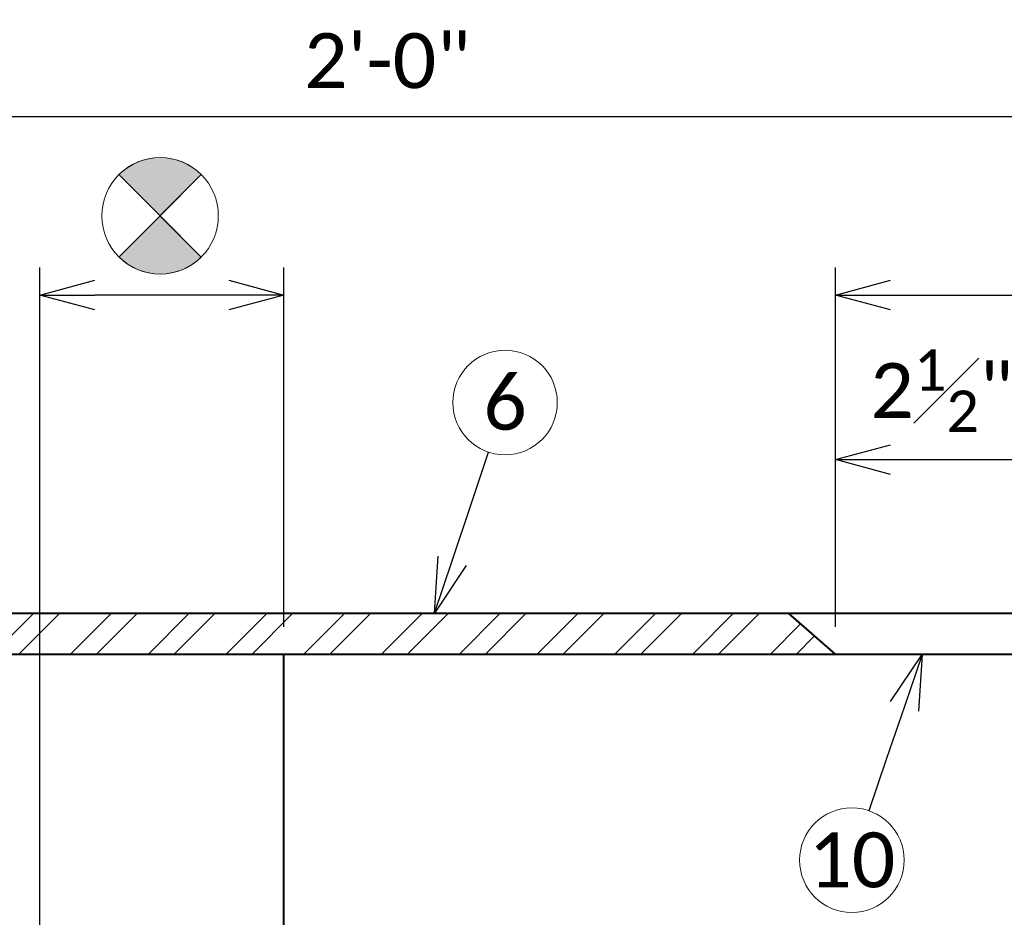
# Model space of a CAD drawing. Header units: metres. Extents: x -138 to 797, y -50 to 519.
# Tile 247 of 256: x 84 to 110, y 374 to 399. Entities that reach past the tile are written whole.
import ezdxf
from ezdxf import colors
from ezdxf.entities.mleader import LeaderData, LeaderLine
from ezdxf.enums import TextEntityAlignment as Align
from ezdxf.math import Vec2, Vec3

# ---------------------------------------------------------------- set-up
doc = ezdxf.new("R2010")
doc.units = ezdxf.units.M
doc.header["$MEASUREMENT"] = 0
for name, color, linetype, lineweight in [('B_ANNO_DIM', 7, 'Continuous', 18), ('B_ANNO_SYMB', 7, 'Continuous', 18), ('B_ANNO_TEXT', 7, 'Continuous', 18), ('B_DETAIL_OBJ', 7, 'Continuous', 40), ('B_STEEL', 92, 'Continuous', 18)]:
    doc.layers.add(name, color=color, linetype=linetype, lineweight=lineweight)
doc.styles.add('Annotative', font='calibri.ttf', dxfattribs={"height": 0.0625})
doc.styles.get("Standard").update_dxf_attribs({"font": 'calibri.ttf'})
doc.dimstyles.new('Annotative', dxfattribs={"dimscale": 0, "dimtxt": 0.0625, "dimasz": 0.0625, "dimexe": 0.03125, "dimexo": 0.03125, "dimgap": 0.03125, "dimtad": 1, "dimdec": 3, "dimzin": 3, "dimdsep": 46, "dimlunit": 4, "dimtxsty": 'Standard', "dimblk": 'OPEN30', "dimcen": 0.03125, "dimaunit": 1, "dimadec": 0, "dimazin": 3, "dimtfac": 0.75, "dimtdec": 3, "dimtofl": 0, "dimtmove": 0, "dimatfit": 3, "dimldrblk": 'OPEN30', "dimfxl": 1, "dimtfill": 1, "dimfrac": 1, "dimtolj": 1, "dimtzin": 0, "dimarcsym": 0})

# ---------------------------------------------------------------- blocks, each defined once
blk = doc.blocks.new('_Open30')
at = {"color": 0, "linetype": 'ByBlock', "lineweight": -2}
for p, q in [((-1, 0.268), (0, 0)), ((0, 0), (-1, -0.268)), ((0, 0), (-1, 0))]:
    blk.add_line(p, q, dxfattribs=at)
blk = doc.blocks.new('*D3145')
at = {"layer": 'B_ANNO_DIM', "color": 0, "lineweight": -2, "transparency": 16777216}
for p, q in [((197.008, 106.525), (197.008, 124.931)), ((203.666, 115.132), (203.666, 124.931)), ((202.166, 124.181), (198.508, 124.181))]:
    blk.add_line(p, q, dxfattribs=at)
at = {"layer": 'Defpoints', "color": 0, "transparency": 16777216}
for p in [(197.008, 124.181), (203.666, 114.382), (197.008, 105.775)]:
    blk.add_point(p, dxfattribs=at)
at = {"layer": 'B_ANNO_DIM', "color": 0, "lineweight": -2, "transparency": 16777216, "xscale": 1.5, "yscale": 1.5, "zscale": 1.5, "rotation": 180}
blk.add_blockref('_Open30', (197.008, 124.181), dxfattribs=at)
at = {"layer": 'B_ANNO_DIM', "color": 0, "lineweight": -2, "transparency": 16777216, "xscale": 1.5, "yscale": 1.5, "zscale": 1.5}
blk.add_blockref('_Open30', (203.666, 124.181), dxfattribs=at)
blk = doc.blocks.new('circle half diag solid')
at = {"layer": 'B_ANNO_SYMB'}
h = blk.add_hatch(color=256, dxfattribs=at)
h.dxf.hatch_style = 1
h.paths.add_polyline_path([(1.123, 1.123), (1.123, 1.124, 0.414216), (-1.123, 1.124), (-1.123, 1.123), (0, 0)])
h.paths.add_polyline_path([(0, 0), (-1.122, -1.122, 0.413943), (1.122, -1.122)])
for p, q in [((-1.123, 1.123), (1.123, -1.123)), ((1.123, 1.123), (-1.123, -1.123))]:
    blk.add_line(p, q, dxfattribs=at)
at = {"layer": 'B_ANNO_SYMB', "flags": 128}
for points in [[(0, 0), (1.123, 1.123), (1.123, 1.124, 0.414216), (-1.123, 1.124), (-1.123, 1.123), (0, 0)], [(1.123, -1.123), (0, 0), (-1.123, -1.123), (-1.123, -1.122, 0.414211), (1.123, -1.123)]]:
    blk.add_lwpolyline(points, format="xyb", dxfattribs=at)
at = {"layer": 'B_ANNO_SYMB'}
blk.add_circle((0, 0.001), 1.588, dxfattribs=at)
blk = doc.blocks.new('*D2959')
at = {"layer": 'B_ANNO_DIM', "color": 0, "lineweight": -2, "transparency": 16777216}
for p, q in [((173.261, 116.257), (173.261, 129.796)), ((239.722, 116.257), (239.722, 129.796)), ((174.761, 129.046), (238.222, 129.046))]:
    blk.add_line(p, q, dxfattribs=at)
at = {"layer": 'Defpoints', "color": 0, "transparency": 16777216}
for p in [(239.722, 129.046), (173.261, 115.507), (239.722, 115.507)]:
    blk.add_point(p, dxfattribs=at)
at = {"layer": 'B_ANNO_DIM', "color": 0, "lineweight": -2, "transparency": 16777216, "xscale": 1.5, "yscale": 1.5, "zscale": 1.5, "rotation": 180}
blk.add_blockref('_Open30', (173.261, 129.046), dxfattribs=at)
at = {"layer": 'B_ANNO_DIM', "color": 0, "lineweight": -2, "transparency": 16777216, "xscale": 1.5, "yscale": 1.5, "zscale": 1.5}
blk.add_blockref('_Open30', (239.722, 129.046), dxfattribs=at)
at = {"layer": 'B_ANNO_DIM', "color": 0, "transparency": 16777216, "insert": (206.491, 130.565), "char_height": 1.5, "attachment_point": 5, "bg_fill": 3, "box_fill_scale": 1.25, "bg_fill_color": 256, "bg_fill_true_color": 13158600, "bg_fill_transparency": 0}
blk.add_mtext('\\A1;2\'-0"', dxfattribs=at)
blk = doc.blocks.new('*D2971')
at = {"layer": 'B_ANNO_DIM', "color": 0, "lineweight": -2, "transparency": 16777216}
for p, q in [((218.715, 115.132), (218.715, 124.931)), ((233.729, 115.132), (233.729, 124.931)), ((220.215, 124.181), (232.229, 124.181))]:
    blk.add_line(p, q, dxfattribs=at)
at = {"layer": 'Defpoints', "color": 0, "transparency": 16777216}
for p in [(233.729, 124.181), (218.715, 114.382), (233.729, 114.382)]:
    blk.add_point(p, dxfattribs=at)
at = {"layer": 'B_ANNO_DIM', "color": 0, "lineweight": -2, "transparency": 16777216, "xscale": 1.5, "yscale": 1.5, "zscale": 1.5, "rotation": 180}
blk.add_blockref('_Open30', (218.715, 124.181), dxfattribs=at)
at = {"layer": 'B_ANNO_DIM', "color": 0, "lineweight": -2, "transparency": 16777216, "xscale": 1.5, "yscale": 1.5, "zscale": 1.5}
blk.add_blockref('_Open30', (233.729, 124.181), dxfattribs=at)
at = {"layer": 'B_ANNO_DIM', "color": 0, "transparency": 16777216, "insert": (226.222, 125.692), "char_height": 1.5, "attachment_point": 5, "bg_fill": 3, "box_fill_scale": 1.25, "bg_fill_color": 256, "bg_fill_true_color": 13158600, "bg_fill_transparency": 0}
blk.add_mtext('\\A1;5"', dxfattribs=at)
blk = doc.blocks.new('*D3148')
at = {"layer": 'B_ANNO_DIM', "color": 0, "lineweight": -2, "transparency": 16777216}
blk.add_line((220.215, 119.693), (224.722, 119.693), dxfattribs=at)
at = {"layer": 'Defpoints', "color": 0, "transparency": 16777216}
for p in [(218.715, 119.693), (226.222, 119.693), (226.222, 119.693)]:
    blk.add_point(p, dxfattribs=at)
at = {"layer": 'B_ANNO_DIM', "color": 0, "lineweight": -2, "transparency": 16777216, "xscale": 1.5, "yscale": 1.5, "zscale": 1.5, "rotation": 180}
blk.add_blockref('_Open30', (218.715, 119.693), dxfattribs=at)
at = {"layer": 'B_ANNO_DIM', "color": 0, "lineweight": -2, "transparency": 16777216, "xscale": 1.5, "yscale": 1.5, "zscale": 1.5}
blk.add_blockref('_Open30', (226.222, 119.693), dxfattribs=at)
at = {"layer": 'B_ANNO_DIM', "color": 0, "transparency": 16777216, "insert": (221.618, 121.575), "char_height": 1.5, "attachment_point": 5, "bg_fill": 3, "box_fill_scale": 1.25, "bg_fill_color": 256, "bg_fill_true_color": 13158600, "bg_fill_transparency": 0}
blk.add_mtext('\\A1;2{\\H0.75x;\\S1#2;}"', dxfattribs=at)
blk = doc.blocks.new('*U2946')
at = {"layer": 'B_STEEL'}
h = blk.add_hatch(dxfattribs=at)
h.set_pattern_fill('ANSI32', color=256, scale=4)
h.set_pattern_definition([(45, (154.0961, -243.366), (-1.06066, 1.06066), []), (45, (154.8032, -243.366), (-1.06066, 1.06066), [])])
h.paths.add_polyline_path([(191.1525, 115.5074), (181.7149, 115.5074), (180.4215, 114.3824), (191.1525, 114.3824)])
h.paths.add_polyline_path([(197.0085, 115.5074), (191.1525, 115.5074), (191.1525, 114.3824), (197.0085, 114.3824)])
h.paths.add_polyline_path([(217.4287, 115.5074), (197.0085, 115.5074), (197.0085, 114.3824), (218.7149, 114.3824)])
h.paths.add_polyline_path([(239.7217, 115.5074), (235.0177, 115.5074), (233.7286, 114.3824), (239.7217, 114.3824)])
h.paths.add_polyline_path([(176.6922, 115.5074), (173.2605, 115.5074), (173.2605, 114.3824), (177.9855, 114.3824)])
at = {"layer": 'B_ANNO_SYMB'}
for centre in [(209.7018, 121.2486), (219.1629, 108.7698)]:
    blk.add_circle(centre, 1.4255, dxfattribs=at)
at = {"layer": 'B_DETAIL_OBJ'}
blk.add_line((217.4287, 115.5074), (218.7149, 114.3824), dxfattribs=at)
at = {"layer": 'B_DETAIL_OBJ', "flags": 128}
for points in [[(173.2605, 115.5074), (239.7217, 115.5074), (239.7217, 114.3824), (173.2605, 114.3824), (173.2605, 115.5074)], [(197.1863, 104.4988), (197.0085, 104.683), (197.0085, 105.7754), (197.7325, 106.5058), (203.6655, 106.5058), (203.6655, 114.3824)]]:
    blk.add_lwpolyline(points, dxfattribs=at)
blk.add_blockref('circle half diag solid', (200.2909, 126.341))
at = {"layer": 'B_ANNO_TEXT', "char_height": 1.5, "width": 3.563823, "attachment_point": 5, "style": 'Annotative'}
for s, insert in [('6', (209.7018, 121.2486)), ('10', (219.1629, 108.7698))]:
    blk.add_mtext(s, dxfattribs=dict(at, insert=insert))
at = {"layer": 'B_ANNO_TEXT', "style": 'Annotative'}
blk.add_attdef('DIM4', text='', height=1.5, dxfattribs=at).set_placement((77.0824, 152.5336), align=Align.MIDDLE_CENTER)
at = {"layer": 'B_ANNO_DIM'}
dim = blk.add_linear_dim(base=(197.0085, 124.1808), p1=(203.6655, 114.3824), p2=(197.0085, 105.7754), text=' ', dimstyle='Annotative', dxfattribs=at)
dim.commit()
dim.dimension.update_dxf_attribs({"geometry": '*D3145', "text_midpoint": (200.337, 124.1808)})
ml = blk.add_multileader_mtext('Standard', dxfattribs=at)
ml.set_content('', color=256)
ml.set_leader_properties()
ml.set_arrow_properties(name='OPEN30')
ml.build(insert=Vec2(0, 0))
ml.multileader.update_dxf_attribs({"text_right_attachment_type": 3, "dogleg_length": 0.0625, "arrow_head_size": 1.5, "scale": 24})
ctx = ml.context
ctx.base_point, ctx.scale, ctx.char_height, ctx.arrow_head_size, ctx.landing_gap_size, ctx.plane_origin, ctx.plane_x_axis, ctx.plane_y_axis = Vec3(209.7255, 121.3192), 24, 1.5, 1.5, 0.75, Vec3(207.6684, 115.1766), Vec3(-0.3175593, -0.9482384), Vec3(0.9482384, -0.3175593)
ctx.right_attachment = 3
notes = []
notes.append((ctx, [(0, (1, 1, 0), (208.7728, 118.4745), (0.3175593, 0.9482384), 1.5, [(0, [(207.7791, 115.5074), (208.7728, 118.4745), (208.7728, 118.4745)], 0, [])])]))
ctx.mtext.insert, ctx.mtext.text_direction, ctx.mtext.rotation, ctx.mtext.flow_direction = Vec3(210.1985, 120.3699), Vec3(-0.3175593, -0.9482384), 4.3892346, 5
for ctx, leaders in notes:
    for number, flags, end, landing, length, lines in leaders:
        leader = LeaderData()
        leader.index, (leader.has_last_leader_line, leader.has_dogleg_vector, leader.attachment_direction) = number, flags
        leader.last_leader_point, leader.dogleg_vector, leader.dogleg_length = Vec3(end), Vec3(landing), length
        for number, points, colour, breaks in lines:
            line = LeaderLine()
            line.index, line.vertices, line.color, line.breaks = number, Vec3.list(points), colors.encode_raw_color(colour), breaks
            leader.lines.append(line)
        ctx.leaders.append(leader)
dim = blk.add_linear_dim(base=(239.7217, 129.0462), p1=(173.2605, 115.5074), p2=(239.7217, 115.5074), dimstyle='Annotative', override={"dimlfac": 0.361}, dxfattribs=at)
dim.commit()
dim.dimension.update_dxf_attribs({"geometry": '*D2959', "text_midpoint": (206.4911, 130.5647)})
dim = blk.add_linear_dim(base=(233.7286, 124.1808), p1=(218.7149, 114.3824), p2=(233.7286, 114.3824), dimstyle='Annotative', override={"dimlfac": 0.33}, dxfattribs=at)
dim.commit()
dim.dimension.update_dxf_attribs({"geometry": '*D2971', "text_midpoint": (226.2217, 124.1808), "dimtype": 160})
dim = blk.add_linear_dim(base=(226.2217, 119.6928), p1=(218.7149, 119.6928), p2=(226.2217, 119.6928), dimstyle='Annotative', override={"dimlfac": 0.34}, dxfattribs=at)
dim.commit()
dim.dimension.update_dxf_attribs({"geometry": '*D3148', "text_midpoint": (221.618, 119.6928), "dimtype": 160})
ml = blk.add_multileader_mtext('Standard', dxfattribs=at)
ml.set_content('', color=256)
ml.set_leader_properties()
ml.set_arrow_properties(name='OPEN30')
ml.build(insert=Vec2(0, 0))
ml.multileader.update_dxf_attribs({"text_right_attachment_type": 3, "dogleg_length": 0.0625, "arrow_head_size": 1.5, "scale": 24})
ctx = ml.context
ctx.base_point, ctx.scale, ctx.char_height, ctx.arrow_head_size, ctx.landing_gap_size, ctx.plane_origin, ctx.plane_x_axis, ctx.plane_y_axis = Vec3(219.1389, 108.6993), 24, 1.5, 1.5, 0.75, Vec3(221.2335, 114.8292), Vec3(0.323355, 0.9462777), Vec3(-0.9462777, 0.323355)
ctx.right_attachment = 3
notes = []
notes.append((ctx, [(0, (1, 1, 0), (220.1089, 111.5382), (-0.323355, -0.9462777), 1.5, [(0, [(221.0809, 114.3824), (220.1089, 111.5382), (220.1089, 111.5382)], 0, [])])]))
ctx.mtext.insert, ctx.mtext.text_direction, ctx.mtext.rotation, ctx.mtext.flow_direction = Vec3(218.6717, 109.6516), Vec3(0.323355, 0.9462777), 1.2415235, 5
for ctx, leaders in notes:
    for number, flags, end, landing, length, lines in leaders:
        leader = LeaderData()
        leader.index, (leader.has_last_leader_line, leader.has_dogleg_vector, leader.attachment_direction) = number, flags
        leader.last_leader_point, leader.dogleg_vector, leader.dogleg_length = Vec3(end), Vec3(landing), length
        for number, points, colour, breaks in lines:
            line = LeaderLine()
            line.index, line.vertices, line.color, line.breaks = number, Vec3.list(points), colors.encode_raw_color(colour), breaks
            leader.lines.append(line)
        ctx.leaders.append(leader)

msp = doc.modelspace()

# ---------------------------------------------------------------- block references
msp.add_blockref('*U2946', (-112.829, 266.839))

doc.saveas('drawing.dxf')
